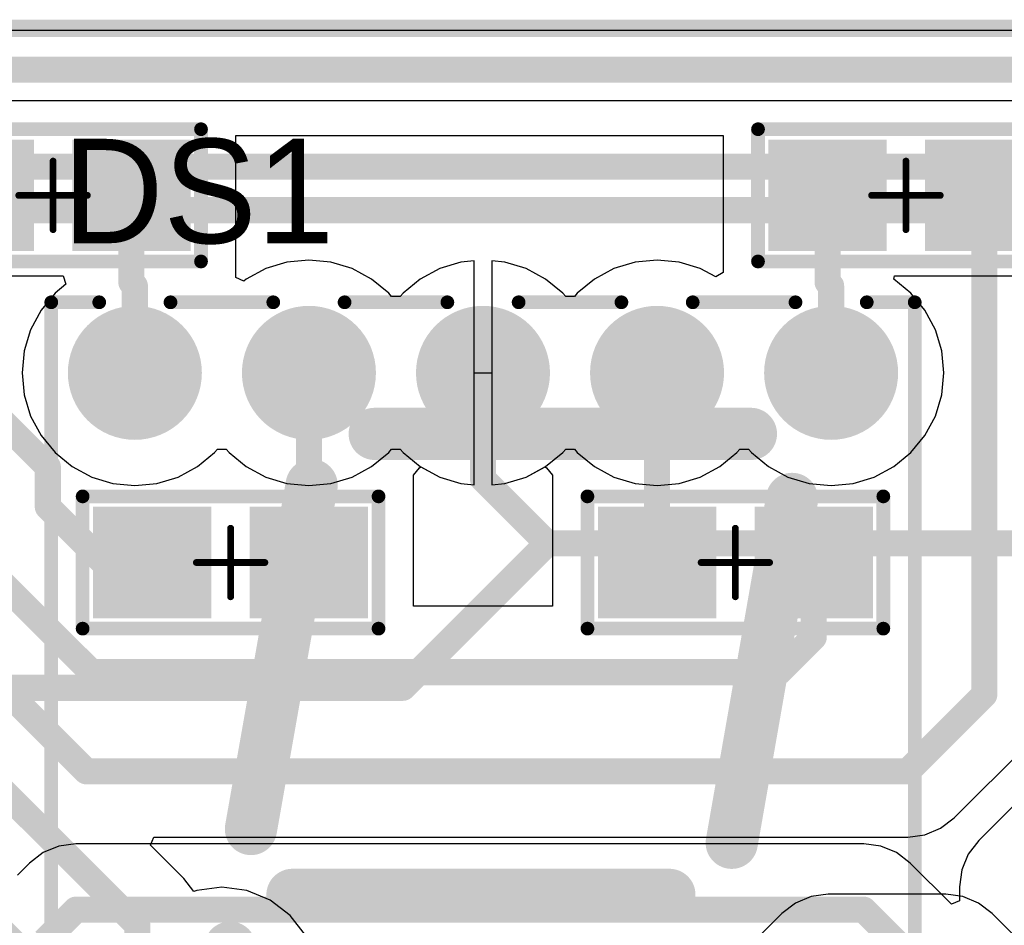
# Model space of a CAD drawing. Extents: x 2 to 5.35, y 2.27 to 3.73.
# Tile 9 of 14: x 3.41 to 3.98, y 3.21 to 3.73. Entities that reach past the tile are written whole.
import ezdxf

# ---------------------------------------------------------------- set-up
doc = ezdxf.new("R2010")
doc.units = 0
doc.layers.get('0').update_dxf_attribs({"linetype": 'CONTINUOUS'})
for name, color, linetype in [('BOTTOMLAYER', 5, 'CONTINUOUS'), ('BOTTOMOVERLAY', 54, 'CONTINUOUS'), ('BOTTOMPASTE', 16, 'CONTINUOUS'), ('BOTTOMSOLDER', 6, 'CONTINUOUS'), ('MECHANICAL1', 6, 'CONTINUOUS'), ('MECHANICAL15', 56, 'CONTINUOUS'), ('MULTILAYER', 9, 'CONTINUOUS'), ('TOPLAYER', 1, 'CONTINUOUS'), ('TOPOVERLAY', 2, 'CONTINUOUS'), ('TOPSOLDER', 216, 'CONTINUOUS')]:
    doc.layers.add(name, color=color, linetype=linetype)

# ---------------------------------------------------------------- blocks, each defined once
blk = doc.blocks.new('H_10_13')
at = {"layer": 'BOTTOMLAYER', "const_width": 0.0345}
for points in [[(-0.21725, 0.3, 1), (-0.18275, 0.3, 1)], [(-0.11725, 0.3, 1), (-0.08275, 0.3, 1)], [(-0.01725, 0.3, 1), (0.01725, 0.3, 1)], [(0.08275, 0.3, 1), (0.11725, 0.3, 1)], [(0.18275, 0.3, 1), (0.21725, 0.3, 1)]]:
    blk.add_lwpolyline(points, format="xyb", close=True, dxfattribs=at)
at = {"layer": 'BOTTOMSOLDER', "const_width": 0.0385}
for points in [[(-0.21925, 0.3, 1), (-0.18075, 0.3, 1)], [(-0.11925, 0.3, 1), (-0.08075, 0.3, 1)], [(-0.01925, 0.3, 1), (0.01925, 0.3, 1)], [(0.08075, 0.3, 1), (0.11925, 0.3, 1)], [(0.18075, 0.3, 1), (0.21925, 0.3, 1)]]:
    blk.add_lwpolyline(points, format="xyb", close=True, dxfattribs=at)
at = {"layer": 'MECHANICAL1', "const_width": 0.03}
for points in [[(-0.062204, 0.26492), (0.153938, 0.26492)], [(-0.133306, 0.037834), (-0.098424, 0.235432)], [(0.142914, 0.02992), (0.17756, 0.227558)], [(-0.109448, 0), (0.107088, 0)], [(-0.17992, -0.226772), (-0.145274, -0.030316)]]:
    blk.add_lwpolyline(points, dxfattribs=at)
at = {"layer": 'MECHANICAL1', "const_width": 0.015}
for points in [[(-0.069704, 0.26492, 1), (-0.054704, 0.26492, 1)], [(0.146438, 0.26492, 1), (0.161438, 0.26492, 1)], [(-0.105924, 0.235432, 1), (-0.090924, 0.235432, 1)], [(0.17006, 0.227558, 1), (0.18506, 0.227558, 1)], [(-0.140806, 0.037834, 1), (-0.125806, 0.037834, 1)], [(0.135414, 0.02992, 1), (0.150414, 0.02992, 1)], [(-0.116948, 0, 1), (-0.101948, 0, 1)], [(0.099588, 0, 1), (0.114588, 0, 1)], [(-0.152774, -0.030316, 1), (-0.137774, -0.030316, 1)]]:
    blk.add_lwpolyline(points, format="xyb", close=True, dxfattribs=at)
at = {"layer": 'MULTILAYER', "const_width": 0.0345}
for points in [[(-0.21725, 0.3, 1), (-0.18275, 0.3, 1)], [(-0.11725, 0.3, 1), (-0.08275, 0.3, 1)], [(-0.01725, 0.3, 1), (0.01725, 0.3, 1)], [(0.08275, 0.3, 1), (0.11725, 0.3, 1)], [(0.18275, 0.3, 1), (0.21725, 0.3, 1)]]:
    blk.add_lwpolyline(points, format="xyb", close=True, dxfattribs=at)
at = {"layer": 'TOPLAYER', "const_width": 0.0345}
for points in [[(-0.21725, 0.3, 1), (-0.18275, 0.3, 1)], [(-0.11725, 0.3, 1), (-0.08275, 0.3, 1)], [(-0.01725, 0.3, 1), (0.01725, 0.3, 1)], [(0.08275, 0.3, 1), (0.11725, 0.3, 1)], [(0.18275, 0.3, 1), (0.21725, 0.3, 1)]]:
    blk.add_lwpolyline(points, format="xyb", close=True, dxfattribs=at)
at = {"layer": 'TOPOVERLAY', "const_width": 0.003937}
for points in [[(-0.249999, 0.34055, 1), (-0.246061, 0.34055, 1)], [(-0.249999, 0.34055, 1), (-0.246061, 0.34055, 1)], [(-0.222441, 0.34055, 1), (-0.218503, 0.34055, 1)], [(-0.181495, 0.34055, 1), (-0.177558, 0.34055, 1)], [(-0.12244, 0.34055, 1), (-0.118503, 0.34055, 1)], [(-0.081494, 0.34055, 1), (-0.077558, 0.34055, 1)], [(-0.02244, 0.34055, 1), (-0.018503, 0.34055, 1)], [(0.018506, 0.34055, 1), (0.022443, 0.34055, 1)], [(0.07756, 0.34055, 1), (0.081496, 0.34055, 1)], [(0.118505, 0.34055, 1), (0.122442, 0.34055, 1)], [(0.17756, 0.34055, 1), (0.181497, 0.34055, 1)], [(0.218505, 0.34055, 1), (0.222442, 0.34055, 1)], [(0.246063, 0.34055, 1), (0.250001, 0.34055, 1)], [(0.246063, 0.34055, 1), (0.250001, 0.34055, 1)]]:
    blk.add_lwpolyline(points, format="xyb", close=True, dxfattribs=at)
at = {"layer": 'TOPOVERLAY', "const_width": 0.007874}
for points in [[(-0.24803, -0.340552), (-0.24803, 0.34055)], [(-0.24803, 0.34055), (-0.220472, 0.34055)], [(-0.179526, 0.34055), (-0.120472, 0.34055)], [(-0.079526, 0.34055), (-0.020472, 0.34055)], [(0.020474, 0.34055), (0.079528, 0.34055)], [(0.120474, 0.34055), (0.179528, 0.34055)], [(0.220474, 0.34055), (0.248032, 0.34055)], [(0.248032, -0.340552), (0.248032, 0.34055)]]:
    blk.add_lwpolyline(points, dxfattribs=at)
at = {"layer": 'TOPSOLDER', "const_width": 0.0385}
for points in [[(-0.21925, 0.3, 1), (-0.18075, 0.3, 1)], [(-0.11925, 0.3, 1), (-0.08075, 0.3, 1)], [(-0.01925, 0.3, 1), (0.01925, 0.3, 1)], [(0.08075, 0.3, 1), (0.11925, 0.3, 1)], [(0.18075, 0.3, 1), (0.21925, 0.3, 1)]]:
    blk.add_lwpolyline(points, format="xyb", close=True, dxfattribs=at)
blk = doc.blocks.new('0805_B_16')
at = {"layer": 'BOTTOMLAYER'}
for points in [[(-0.075, -0.028), (-0.015, -0.028), (-0.075, 0.028), (-0.015, 0.028)], [(0.015, -0.028), (0.075, -0.028), (0.015, 0.028), (0.075, 0.028)]]:
    blk.add_solid(points, dxfattribs=at)
at = {"layer": 'BOTTOMOVERLAY', "const_width": 0.003937}
for points in [[(-0.086969, 0.038, 1), (-0.083031, 0.038, 1)], [(-0.086969, 0.038, 1), (-0.083031, 0.038, 1)], [(0.083031, 0.038, 1), (0.086969, 0.038, 1)], [(0.083031, 0.038, 1), (0.086969, 0.038, 1)], [(-0.086969, -0.038, 1), (-0.083031, -0.038, 1)], [(-0.086969, -0.038, 1), (-0.083031, -0.038, 1)], [(0.083031, -0.038, 1), (0.086969, -0.038, 1)], [(0.083031, -0.038, 1), (0.086969, -0.038, 1)]]:
    blk.add_lwpolyline(points, format="xyb", close=True, dxfattribs=at)
at = {"layer": 'BOTTOMOVERLAY', "const_width": 0.007874}
for points in [[(-0.085, 0.038), (-0.085, -0.038)], [(0.085, 0.038), (-0.085, 0.038)], [(0.085, 0.038), (0.085, -0.038)], [(0.085, -0.038), (-0.085, -0.038)]]:
    blk.add_lwpolyline(points, dxfattribs=at)
at = {"layer": 'BOTTOMPASTE'}
for points in [[(-0.075, -0.028), (-0.015, -0.028), (-0.075, 0.028), (-0.015, 0.028)], [(0.015, -0.028), (0.075, -0.028), (0.015, 0.028), (0.075, 0.028)]]:
    blk.add_solid(points, dxfattribs=at)
at = {"layer": 'BOTTOMSOLDER'}
for points in [[(-0.079, -0.032), (-0.011, -0.032), (-0.079, 0.032), (-0.011, 0.032)], [(0.011, -0.032), (0.079, -0.032), (0.011, 0.032), (0.079, 0.032)]]:
    blk.add_solid(points, dxfattribs=at)
at = {"layer": 'MECHANICAL15', "const_width": 0.003937}
for points in [[(0, 0.019684), (0, -0.019686)], [(0.019684, 0), (-0.019686, 0)]]:
    blk.add_lwpolyline(points, dxfattribs=at)
at = {"layer": 'MECHANICAL15', "const_width": 0.001969}
for points in [[(-0.000984, 0.019684, 1), (0.000984, 0.019684, 1)], [(-0.02067, 0, 1), (-0.018702, 0, 1)], [(0.0187, 0, 1), (0.020668, 0, 1)], [(-0.000984, -0.019686, 1), (0.000984, -0.019686, 1)]]:
    blk.add_lwpolyline(points, format="xyb", close=True, dxfattribs=at)
blk = doc.blocks.new('0805_B_26')
at = {"layer": 'BOTTOMLAYER'}
for points in [[(-0.075, -0.028), (-0.015, -0.028), (-0.075, 0.028), (-0.015, 0.028)], [(0.015, -0.028), (0.075, -0.028), (0.015, 0.028), (0.075, 0.028)]]:
    blk.add_solid(points, dxfattribs=at)
at = {"layer": 'BOTTOMOVERLAY', "const_width": 0.003937}
for points in [[(-0.086969, 0.038, 1), (-0.083031, 0.038, 1)], [(-0.086969, 0.038, 1), (-0.083031, 0.038, 1)], [(0.083031, 0.038, 1), (0.086969, 0.038, 1)], [(0.083031, 0.038, 1), (0.086969, 0.038, 1)], [(-0.086969, -0.038, 1), (-0.083031, -0.038, 1)], [(-0.086969, -0.038, 1), (-0.083031, -0.038, 1)], [(0.083031, -0.038, 1), (0.086969, -0.038, 1)], [(0.083031, -0.038, 1), (0.086969, -0.038, 1)]]:
    blk.add_lwpolyline(points, format="xyb", close=True, dxfattribs=at)
at = {"layer": 'BOTTOMOVERLAY', "const_width": 0.007874}
for points in [[(-0.085, 0.038), (-0.085, -0.038)], [(0.085, 0.038), (-0.085, 0.038)], [(0.085, 0.038), (0.085, -0.038)], [(0.085, -0.038), (-0.085, -0.038)]]:
    blk.add_lwpolyline(points, dxfattribs=at)
at = {"layer": 'BOTTOMPASTE'}
for points in [[(-0.075, -0.028), (-0.015, -0.028), (-0.075, 0.028), (-0.015, 0.028)], [(0.015, -0.028), (0.075, -0.028), (0.015, 0.028), (0.075, 0.028)]]:
    blk.add_solid(points, dxfattribs=at)
at = {"layer": 'BOTTOMSOLDER'}
for points in [[(-0.079, -0.032), (-0.011, -0.032), (-0.079, 0.032), (-0.011, 0.032)], [(0.011, -0.032), (0.079, -0.032), (0.011, 0.032), (0.079, 0.032)]]:
    blk.add_solid(points, dxfattribs=at)
at = {"layer": 'MECHANICAL15', "const_width": 0.003937}
for points in [[(0, 0.019684), (0, -0.019686)], [(0.019684, 0), (-0.019686, 0)]]:
    blk.add_lwpolyline(points, dxfattribs=at)
at = {"layer": 'MECHANICAL15', "const_width": 0.001969}
for points in [[(-0.000984, 0.019684, 1), (0.000984, 0.019684, 1)], [(-0.02067, 0, 1), (-0.018702, 0, 1)], [(0.0187, 0, 1), (0.020668, 0, 1)], [(-0.000984, -0.019686, 1), (0.000984, -0.019686, 1)]]:
    blk.add_lwpolyline(points, format="xyb", close=True, dxfattribs=at)
blk = doc.blocks.new('0805_B_30')
at = {"layer": 'BOTTOMLAYER'}
for points in [[(-0.075, -0.027998), (-0.015, -0.027998), (-0.075, 0.028002), (-0.015, 0.028002)], [(0.015, -0.027998), (0.075, -0.027998), (0.015, 0.028002), (0.075, 0.028002)]]:
    blk.add_solid(points, dxfattribs=at)
at = {"layer": 'BOTTOMOVERLAY', "const_width": 0.003937}
for points in [[(-0.086969, 0.038002, 1), (-0.083031, 0.038002, 1)], [(-0.086969, 0.038002, 1), (-0.083031, 0.038002, 1)], [(0.083031, 0.038002, 1), (0.086969, 0.038002, 1)], [(0.083031, 0.038002, 1), (0.086969, 0.038002, 1)], [(-0.086969, -0.037998, 1), (-0.083031, -0.037998, 1)], [(-0.086969, -0.037998, 1), (-0.083031, -0.037998, 1)], [(0.083031, -0.037998, 1), (0.086969, -0.037998, 1)], [(0.083031, -0.037998, 1), (0.086969, -0.037998, 1)]]:
    blk.add_lwpolyline(points, format="xyb", close=True, dxfattribs=at)
at = {"layer": 'BOTTOMOVERLAY', "const_width": 0.007874}
for points in [[(-0.085, -0.037998), (-0.085, 0.038002)], [(-0.085, 0.038002), (0.085, 0.038002)], [(0.085, -0.037998), (0.085, 0.038002)], [(-0.085, -0.037998), (0.085, -0.037998)]]:
    blk.add_lwpolyline(points, dxfattribs=at)
at = {"layer": 'BOTTOMPASTE'}
for points in [[(-0.075, -0.027998), (-0.015, -0.027998), (-0.075, 0.028002), (-0.015, 0.028002)], [(0.015, -0.027998), (0.075, -0.027998), (0.015, 0.028002), (0.075, 0.028002)]]:
    blk.add_solid(points, dxfattribs=at)
at = {"layer": 'BOTTOMSOLDER'}
for points in [[(-0.079, -0.031998), (-0.011, -0.031998), (-0.079, 0.032002), (-0.011, 0.032002)], [(0.011, -0.031998), (0.079, -0.031998), (0.011, 0.032002), (0.079, 0.032002)]]:
    blk.add_solid(points, dxfattribs=at)
at = {"layer": 'MECHANICAL15', "const_width": 0.003937}
for points in [[(0, -0.019684), (0, 0.019686)], [(-0.019686, 0.000002), (0.019684, 0.000002)]]:
    blk.add_lwpolyline(points, dxfattribs=at)
at = {"layer": 'MECHANICAL15', "const_width": 0.001969}
for points in [[(-0.000984, 0.019686, 1), (0.000984, 0.019686, 1)], [(-0.02067, 0.000002, 1), (-0.018702, 0.000002, 1)], [(0.0187, 0.000002, 1), (0.020668, 0.000002, 1)], [(-0.000984, -0.019684, 1), (0.000984, -0.019684, 1)]]:
    blk.add_lwpolyline(points, format="xyb", close=True, dxfattribs=at)
blk = doc.blocks.new('0805_B_31')
at = {"layer": 'BOTTOMLAYER'}
for points in [[(-0.075, -0.027998), (-0.015, -0.027998), (-0.075, 0.028002), (-0.015, 0.028002)], [(0.015, -0.027998), (0.075, -0.027998), (0.015, 0.028002), (0.075, 0.028002)]]:
    blk.add_solid(points, dxfattribs=at)
at = {"layer": 'BOTTOMOVERLAY', "const_width": 0.003937}
for points in [[(-0.086969, 0.038002, 1), (-0.083031, 0.038002, 1)], [(-0.086969, 0.038002, 1), (-0.083031, 0.038002, 1)], [(0.083031, 0.038002, 1), (0.086969, 0.038002, 1)], [(0.083031, 0.038002, 1), (0.086969, 0.038002, 1)], [(-0.086969, -0.037998, 1), (-0.083031, -0.037998, 1)], [(-0.086969, -0.037998, 1), (-0.083031, -0.037998, 1)], [(0.083031, -0.037998, 1), (0.086969, -0.037998, 1)], [(0.083031, -0.037998, 1), (0.086969, -0.037998, 1)]]:
    blk.add_lwpolyline(points, format="xyb", close=True, dxfattribs=at)
at = {"layer": 'BOTTOMOVERLAY', "const_width": 0.007874}
for points in [[(-0.085, -0.037998), (-0.085, 0.038002)], [(-0.085, 0.038002), (0.085, 0.038002)], [(0.085, -0.037998), (0.085, 0.038002)], [(-0.085, -0.037998), (0.085, -0.037998)]]:
    blk.add_lwpolyline(points, dxfattribs=at)
at = {"layer": 'BOTTOMPASTE'}
for points in [[(-0.075, -0.027998), (-0.015, -0.027998), (-0.075, 0.028002), (-0.015, 0.028002)], [(0.015, -0.027998), (0.075, -0.027998), (0.015, 0.028002), (0.075, 0.028002)]]:
    blk.add_solid(points, dxfattribs=at)
at = {"layer": 'BOTTOMSOLDER'}
for points in [[(-0.079, -0.031998), (-0.011, -0.031998), (-0.079, 0.032002), (-0.011, 0.032002)], [(0.011, -0.031998), (0.079, -0.031998), (0.011, 0.032002), (0.079, 0.032002)]]:
    blk.add_solid(points, dxfattribs=at)
at = {"layer": 'MECHANICAL15', "const_width": 0.003937}
for points in [[(0, -0.019684), (0, 0.019686)], [(-0.019686, 0.000002), (0.019684, 0.000002)]]:
    blk.add_lwpolyline(points, dxfattribs=at)
at = {"layer": 'MECHANICAL15', "const_width": 0.001969}
for points in [[(-0.000984, 0.019686, 1), (0.000984, 0.019686, 1)], [(-0.02067, 0.000002, 1), (-0.018702, 0.000002, 1)], [(0.0187, 0.000002, 1), (0.020668, 0.000002, 1)], [(-0.000984, -0.019684, 1), (0.000984, -0.019684, 1)]]:
    blk.add_lwpolyline(points, format="xyb", close=True, dxfattribs=at)

msp = doc.modelspace()

# ---------------------------------------------------------------- linework, layer by layer
at = {"layer": 'BOTTOMLAYER'}
for p, q in [((3.534, 3.586819), (3.534, 3.668455)), ((3.534, 3.668455), (3.814, 3.668455)), ((3.814, 3.668455), (3.814, 3.589687)), ((3.563356, 3.595567), (3.551197, 3.591879)), ((3.576, 3.596812), (3.563356, 3.595567)), ((3.588644, 3.595567), (3.576, 3.596812)), ((3.600802, 3.591879), (3.588644, 3.595567)), ((3.663356, 3.595567), (3.651197, 3.591879)), ((3.671, 3.59632), (3.663356, 3.595567)), ((3.671, 3.53199), (3.671, 3.59632)), ((3.688644, 3.595567), (3.681, 3.59632)), ((3.681, 3.59632), (3.681, 3.53199)), ((3.700802, 3.591879), (3.688644, 3.595567)), ((3.763356, 3.595567), (3.751197, 3.591879)), ((3.776, 3.596812), (3.763356, 3.595567)), ((3.788644, 3.595567), (3.776, 3.596812)), ((3.800803, 3.591879), (3.788644, 3.595567)), ((3.53852, 3.584681), (3.534, 3.586819)), ((3.551197, 3.591879), (3.539992, 3.585889)), ((3.612008, 3.585889), (3.600802, 3.591879)), ((3.651197, 3.591879), (3.639992, 3.585889)), ((3.712008, 3.585889), (3.700802, 3.591879)), ((3.751197, 3.591879), (3.739992, 3.585889)), ((3.809711, 3.587117), (3.800803, 3.591879)), ((3.814, 3.589687), (3.809711, 3.587117)), ((3.539992, 3.585889), (3.53852, 3.584681)), ((3.621829, 3.577829), (3.612008, 3.585889)), ((3.639992, 3.585889), (3.630171, 3.577829)), ((3.721829, 3.577829), (3.712008, 3.585889)), ((3.739992, 3.585889), (3.730171, 3.577829)), ((3.6235, 3.575793), (3.621829, 3.577829)), ((3.6285, 3.575793), (3.6235, 3.575793)), ((3.630171, 3.577829), (3.6285, 3.575793)), ((3.7235, 3.575793), (3.721829, 3.577829)), ((3.7285, 3.575793), (3.7235, 3.575793)), ((3.730171, 3.577829), (3.7285, 3.575793)), ((3.671, 3.46768), (3.671, 3.53199)), ((3.681, 3.53199), (3.681, 3.46768)), ((3.636, 3.473246), (3.63945, 3.477449)), ((3.636, 3.397824), (3.636, 3.473246)), ((3.63945, 3.477449), (3.640289, 3.477952)), ((3.640289, 3.477952), (3.651197, 3.472121)), ((3.700802, 3.472121), (3.711711, 3.477952)), ((3.711711, 3.477952), (3.71255, 3.477449)), ((3.71255, 3.477449), (3.716, 3.473246)), ((3.716, 3.473246), (3.716, 3.397824)), ((3.651197, 3.472121), (3.663356, 3.468433)), ((3.663356, 3.468433), (3.671, 3.46768)), ((3.681, 3.46768), (3.688644, 3.468433)), ((3.688644, 3.468433), (3.700802, 3.472121)), ((3.716, 3.397824), (3.636, 3.397824)), ((3.946745, 3.276255), (3.990745, 3.320255)), ((3.938912, 3.270244), (3.946745, 3.276255)), ((3.92979, 3.266465), (3.938912, 3.270244)), ((3.484934, 3.260557), (3.486847, 3.265176)), ((3.486847, 3.265176), (3.92, 3.265176)), ((3.92, 3.265176), (3.92979, 3.266465)), ((3.504137, 3.241353), (3.484934, 3.260557)), ((3.509889, 3.233858), (3.504137, 3.241353)), ((3.526, 3.236475), (3.511642, 3.234584)), ((3.540358, 3.234584), (3.526, 3.236475)), ((3.511642, 3.234584), (3.509889, 3.233858)), ((3.553737, 3.229042), (3.540358, 3.234584)), ((3.864606, 3.231035), (3.855484, 3.227256)), ((3.874396, 3.232324), (3.864606, 3.231035)), ((3.941855, 3.232324), (3.874396, 3.232324)), ((3.951645, 3.231035), (3.941855, 3.232324)), ((3.960767, 3.227256), (3.951645, 3.231035)), ((3.565227, 3.220226), (3.553737, 3.229042)), ((3.855484, 3.227256), (3.847651, 3.221245)), ((3.968601, 3.221245), (3.960767, 3.227256)), ((3.573976, 3.208824), (3.565227, 3.220226)), ((3.847651, 3.221245), (3.835229, 3.208824)), ((4.039022, 3.150824), (3.968601, 3.221245))]:
    msp.add_line(p, q, dxfattribs=at)
at = {"layer": 'BOTTOMLAYER', "const_width": 0.015}
for points in [[(2.990279, 3.706279), (4.061721, 3.706279)], [(3.474, 3.584), (3.474, 3.634)], [(3.874, 3.584), (3.874, 3.634)], [(3.964, 3.347), (3.964, 3.634)], [(3.278102, 3.625898), (3.426, 3.478)], [(3.474, 3.584), (3.476, 3.582)], [(3.476, 3.532), (3.476, 3.582)], [(3.874, 3.584), (3.876, 3.582)], [(3.876, 3.532), (3.876, 3.582)], [(3.283, 3.528), (3.451, 3.36)], [(3.576, 3.423), (3.576, 3.532)], [(3.776, 3.423), (3.776, 3.532)], [(3.27313, 3.478), (3.44813, 3.303)], [(3.426, 3.455), (3.426, 3.478)], [(3.426, 3.455), (3.458, 3.423)], [(3.264, 3.428), (3.477392, 3.214608)], [(3.458, 3.423), (3.486, 3.423)], [(3.866, 3.38), (3.866, 3.423)], [(3.233, 3.378), (3.452392, 3.158608)], [(3.846, 3.36), (3.866, 3.38)], [(3.451, 3.36), (3.846, 3.36)], [(3.92, 3.303), (3.964, 3.347)], [(3.44813, 3.303), (3.92, 3.303)], [(3.477392, 3.16), (3.477392, 3.214608)]]:
    msp.add_lwpolyline(points, dxfattribs=at)
at = {"layer": 'BOTTOMLAYER', "const_width": 0.0075}
for points in [[(3.47025, 3.634, 1), (3.47775, 3.634, 1)], [(3.87025, 3.634, 1), (3.87775, 3.634, 1)], [(3.96025, 3.634, 1), (3.96775, 3.634, 1)], [(3.47025, 3.584, 1), (3.47775, 3.584, 1)], [(3.47025, 3.584, 1), (3.47775, 3.584, 1)], [(3.47225, 3.582, 1), (3.47975, 3.582, 1)], [(3.47225, 3.582, 1), (3.47975, 3.582, 1)], [(3.87025, 3.584, 1), (3.87775, 3.584, 1)], [(3.87025, 3.584, 1), (3.87775, 3.584, 1)], [(3.87225, 3.582, 1), (3.87975, 3.582, 1)], [(3.87225, 3.582, 1), (3.87975, 3.582, 1)], [(3.47225, 3.532, 1), (3.47975, 3.532, 1)], [(3.57225, 3.532, 1), (3.57975, 3.532, 1)], [(3.77225, 3.532, 1), (3.77975, 3.532, 1)], [(3.87225, 3.532, 1), (3.87975, 3.532, 1)], [(3.42225, 3.478, 1), (3.42975, 3.478, 1)], [(3.42225, 3.478, 1), (3.42975, 3.478, 1)], [(3.42225, 3.455, 1), (3.42975, 3.455, 1)], [(3.42225, 3.455, 1), (3.42975, 3.455, 1)], [(3.45425, 3.423, 1), (3.46175, 3.423, 1)], [(3.45425, 3.423, 1), (3.46175, 3.423, 1)], [(3.48225, 3.423, 1), (3.48975, 3.423, 1)], [(3.57225, 3.423, 1), (3.57975, 3.423, 1)], [(3.77225, 3.423, 1), (3.77975, 3.423, 1)], [(3.86225, 3.423, 1), (3.86975, 3.423, 1)], [(3.86225, 3.38, 1), (3.86975, 3.38, 1)], [(3.86225, 3.38, 1), (3.86975, 3.38, 1)], [(3.44725, 3.36, 1), (3.45475, 3.36, 1)], [(3.44725, 3.36, 1), (3.45475, 3.36, 1)], [(3.84225, 3.36, 1), (3.84975, 3.36, 1)], [(3.84225, 3.36, 1), (3.84975, 3.36, 1)], [(3.96025, 3.347, 1), (3.96775, 3.347, 1)], [(3.96025, 3.347, 1), (3.96775, 3.347, 1)], [(3.44438, 3.303, 1), (3.45188, 3.303, 1)], [(3.44438, 3.303, 1), (3.45188, 3.303, 1)], [(3.91625, 3.303, 1), (3.92375, 3.303, 1)], [(3.91625, 3.303, 1), (3.92375, 3.303, 1)], [(3.473642, 3.214608, 1), (3.481142, 3.214608, 1)], [(3.473642, 3.214608, 1), (3.481142, 3.214608, 1)]]:
    msp.add_lwpolyline(points, format="xyb", close=True, dxfattribs=at)
at = {"layer": 'TOPLAYER'}
for p, q in [((2.004, 3.729), (5.349, 3.729)), ((4.2795, 3.688324), (3.0185, 3.688324)), ((3.283992, 3.587676), (3.434749, 3.587676)), ((3.434749, 3.587676), (3.436434, 3.582969)), ((3.912008, 3.585889), (3.912455, 3.587676)), ((3.912455, 3.587676), (4.202833, 3.587676)), ((3.436434, 3.582969), (3.430171, 3.577829)), ((3.921829, 3.577829), (3.912008, 3.585889)), ((3.430171, 3.577829), (3.422111, 3.568008)), ((3.929889, 3.568008), (3.921829, 3.577829)), ((3.422111, 3.568008), (3.416121, 3.556802)), ((3.935879, 3.556802), (3.929889, 3.568008)), ((3.416121, 3.556802), (3.412433, 3.544644)), ((3.939567, 3.544644), (3.935879, 3.556802)), ((3.412433, 3.544644), (3.411188, 3.532)), ((3.940812, 3.532), (3.939567, 3.544644)), ((3.411188, 3.532), (3.412433, 3.519356)), ((3.671, 3.46768), (3.671, 3.53201)), ((3.671, 3.53201), (3.681, 3.53201)), ((3.681, 3.53201), (3.681, 3.46768)), ((3.939567, 3.519356), (3.940812, 3.532)), ((3.412433, 3.519356), (3.416121, 3.507198)), ((3.935879, 3.507198), (3.939567, 3.519356)), ((3.416121, 3.507198), (3.422111, 3.495992)), ((3.929889, 3.495992), (3.935879, 3.507198)), ((3.422111, 3.495992), (3.430171, 3.486171)), ((3.921829, 3.486171), (3.929889, 3.495992)), ((3.430171, 3.486171), (3.439992, 3.478111)), ((3.512008, 3.478111), (3.521829, 3.486171)), ((3.521829, 3.486171), (3.5235, 3.488207)), ((3.5235, 3.488207), (3.5285, 3.488207)), ((3.5285, 3.488207), (3.530171, 3.486171)), ((3.530171, 3.486171), (3.539992, 3.478111)), ((3.612008, 3.478111), (3.621829, 3.486171)), ((3.621829, 3.486171), (3.6235, 3.488207)), ((3.6235, 3.488207), (3.6285, 3.488207)), ((3.6285, 3.488207), (3.630171, 3.486171)), ((3.630171, 3.486171), (3.639992, 3.478111)), ((3.712008, 3.478111), (3.721829, 3.486171)), ((3.721829, 3.486171), (3.7235, 3.488207)), ((3.7235, 3.488207), (3.7285, 3.488207)), ((3.7285, 3.488207), (3.730171, 3.486171)), ((3.730171, 3.486171), (3.739992, 3.478111)), ((3.812008, 3.478111), (3.821829, 3.486171)), ((3.821829, 3.486171), (3.8235, 3.488207)), ((3.8235, 3.488207), (3.8285, 3.488207)), ((3.8285, 3.488207), (3.830171, 3.486171)), ((3.830171, 3.486171), (3.839992, 3.478111)), ((3.912008, 3.478111), (3.921829, 3.486171)), ((3.439992, 3.478111), (3.451198, 3.472121)), ((3.500802, 3.472121), (3.512008, 3.478111)), ((3.539992, 3.478111), (3.551197, 3.472121)), ((3.600802, 3.472121), (3.612008, 3.478111)), ((3.639992, 3.478111), (3.651197, 3.472121)), ((3.700802, 3.472121), (3.712008, 3.478111)), ((3.739992, 3.478111), (3.751197, 3.472121)), ((3.800803, 3.472121), (3.812008, 3.478111)), ((3.839992, 3.478111), (3.851198, 3.472121)), ((3.900803, 3.472121), (3.912008, 3.478111)), ((3.451198, 3.472121), (3.463356, 3.468433)), ((3.463356, 3.468433), (3.476, 3.467188)), ((3.476, 3.467188), (3.488644, 3.468433)), ((3.488644, 3.468433), (3.500802, 3.472121)), ((3.551197, 3.472121), (3.563356, 3.468433)), ((3.563356, 3.468433), (3.576, 3.467188)), ((3.576, 3.467188), (3.588644, 3.468433)), ((3.588644, 3.468433), (3.600802, 3.472121)), ((3.651197, 3.472121), (3.663356, 3.468433)), ((3.663356, 3.468433), (3.671, 3.46768)), ((3.681, 3.46768), (3.688644, 3.468433)), ((3.688644, 3.468433), (3.700802, 3.472121)), ((3.751197, 3.472121), (3.763356, 3.468433)), ((3.763356, 3.468433), (3.776, 3.467188)), ((3.776, 3.467188), (3.788644, 3.468433)), ((3.788644, 3.468433), (3.800803, 3.472121)), ((3.851198, 3.472121), (3.863356, 3.468433)), ((3.863356, 3.468433), (3.876, 3.467188)), ((3.876, 3.467188), (3.888644, 3.468433)), ((3.888644, 3.468433), (3.900803, 3.472121)), ((4.059255, 3.361745), (3.960795, 3.263285)), ((3.432355, 3.260035), (3.423233, 3.256256)), ((3.442145, 3.261324), (3.432355, 3.260035)), ((3.894716, 3.261324), (3.442145, 3.261324)), ((3.904505, 3.260035), (3.894716, 3.261324)), ((3.913628, 3.256256), (3.904505, 3.260035)), ((3.960795, 3.263285), (3.954784, 3.255452)), ((3.423233, 3.256256), (3.415399, 3.250245)), ((3.921461, 3.250245), (3.913628, 3.256256)), ((3.954784, 3.255452), (3.951005, 3.246329)), ((3.415399, 3.250245), (3.408478, 3.243324)), ((3.945097, 3.22661), (3.921461, 3.250245)), ((3.951005, 3.246329), (3.949716, 3.23654)), ((3.949716, 3.23654), (3.949716, 3.228523)), ((3.949716, 3.228523), (3.945097, 3.22661))]:
    msp.add_line(p, q, dxfattribs=at)
at = {"layer": 'TOPLAYER', "const_width": 0.015}
for points in [[(3.0185, 3.6505), (4.2795, 3.6505)], [(3.1315, 3.6255), (4.2185, 3.6255)], [(3.676, 3.471), (3.676, 3.532)], [(3.676, 3.471), (3.713, 3.434)], [(3.63, 3.351), (3.713, 3.434)], [(3.713, 3.434), (4.068, 3.434)], [(3.262, 3.351), (3.63, 3.351)], [(3.424145, 3.2055), (3.442145, 3.2235)], [(3.442145, 3.2235), (3.894716, 3.2235)], [(3.894716, 3.2235), (3.953, 3.165216)]]:
    msp.add_lwpolyline(points, dxfattribs=at)
at = {"layer": 'TOPLAYER', "const_width": 0.0075}
for points in [[(3.67225, 3.532, 1), (3.67975, 3.532, 1)], [(3.67225, 3.471, 1), (3.67975, 3.471, 1)], [(3.67225, 3.471, 1), (3.67975, 3.471, 1)], [(3.70925, 3.434, 1), (3.71675, 3.434, 1)], [(3.70925, 3.434, 1), (3.71675, 3.434, 1)], [(3.70925, 3.434, 1), (3.71675, 3.434, 1)], [(3.62625, 3.351, 1), (3.63375, 3.351, 1)], [(3.62625, 3.351, 1), (3.63375, 3.351, 1)], [(3.438395, 3.2235, 1), (3.445895, 3.2235, 1)], [(3.438395, 3.2235, 1), (3.445895, 3.2235, 1)], [(3.890966, 3.2235, 1), (3.898466, 3.2235, 1)], [(3.890966, 3.2235, 1), (3.898466, 3.2235, 1)]]:
    msp.add_lwpolyline(points, format="xyb", close=True, dxfattribs=at)
at = {"layer": 'TOPOVERLAY', "const_width": 0.01}
msp.add_lwpolyline([(2.003116, 3.72996), (5.349572, 3.72996)], dxfattribs=at)

# ---------------------------------------------------------------- block references
for name, p, rotation in [('0805_B_31', (3.429, 3.633998), 360), ('0805_B_26', (3.919, 3.634), 180), ('0805_B_30', (3.531, 3.422998), 360), ('0805_B_16', (3.821, 3.423), 180)]:
    msp.add_blockref(name, p, dxfattribs=dict(rotation=rotation))
msp.add_blockref('H_10_13', (3.676, 3.232))

# ---------------------------------------------------------------- texts
at = {"layer": 'TOPOVERLAY'}
msp.add_text('DS1', height=0.06, dxfattribs=at).set_placement((3.4345, 3.6065))

doc.saveas('drawing.dxf')
